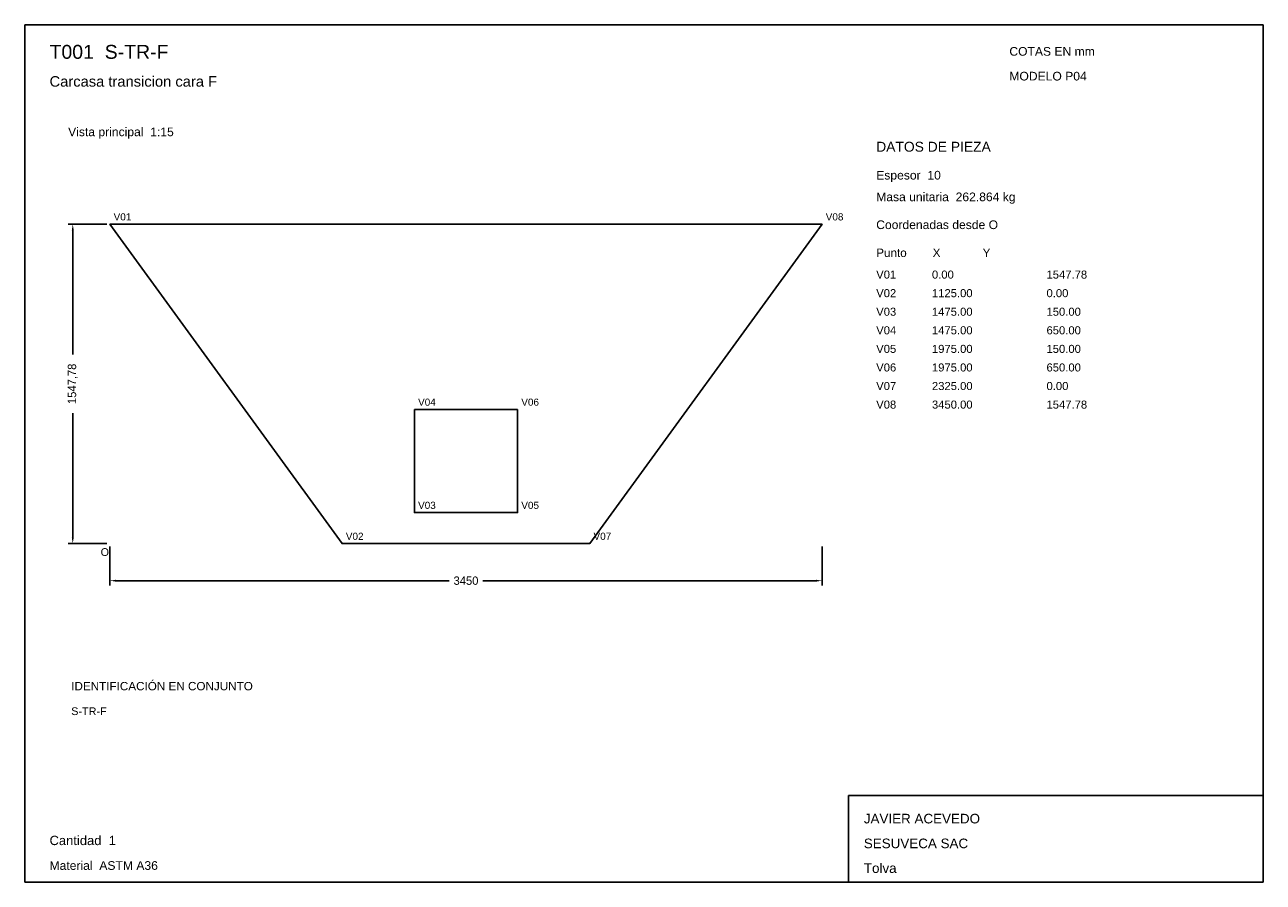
# Model space of a CAD drawing. Header units: millimetres. Extents: x 10 to 410, y 10 to 287.
import ezdxf

# ---------------------------------------------------------------- set-up
doc = ezdxf.new("R2010")
doc.units = ezdxf.units.MM
doc.styles.add('ARIAL', font='arial.ttf')
doc.dimstyles.get("Standard").update_dxf_attribs({"dimtxt": 2.5, "dimasz": 2.5, "dimexe": 1.25, "dimexo": 0.625, "dimtad": 1, "dimcen": 2.5, "dimazin": 3, "dimtfac": 1, "dimtmove": 0, "dimatfit": 3})

# ---------------------------------------------------------------- blocks, each defined once
blk = doc.blocks.new('_CLOSEDFILLED')
at = {"color": 0, "linetype": 'BYBLOCK'}
blk.add_solid([(-1, 0.16), (0, 0), (-1, -0.16)], dxfattribs=at)
blk = doc.blocks.new('*D1')
for p, q in [((37.5, 118.41), (37.5, 105.91)), ((267.5, 118.41), (267.5, 105.91)), ((39.5, 107.41), (147.1, 107.41)), ((157.9, 107.41), (265.5, 107.41))]:
    blk.add_line(p, q)
at = {"layer": 'Defpoints'}
for p in [(37.5, 119.41), (267.5, 119.41), (37.5, 107.41)]:
    blk.add_point(p, dxfattribs=at)
at = {"xscale": 2, "yscale": 2, "rotation": 180}
blk.add_blockref('_CLOSEDFILLED', (37.5, 107.41), dxfattribs=at)
at = {"xscale": 2, "yscale": 2}
blk.add_blockref('_CLOSEDFILLED', (267.5, 107.41), dxfattribs=at)
at = {"insert": (152.5, 107.41), "char_height": 2.7, "attachment_point": 5}
blk.add_mtext('3450', dxfattribs=at)
blk = doc.blocks.new('*D2')
for p, q in [((36.5, 222.59), (24, 222.59)), ((25.5, 180.45), (25.5, 220.59)), ((25.5, 121.41), (25.5, 161.55)), ((36.5, 119.41), (24, 119.41))]:
    blk.add_line(p, q)
at = {"layer": 'Defpoints'}
for p in [(37.5, 222.59), (25.5, 119.41), (37.5, 119.41)]:
    blk.add_point(p, dxfattribs=at)
at = {"xscale": 2, "yscale": 2}
for p, rotation in [((25.5, 222.59), 90), ((25.5, 119.41), 270)]:
    blk.add_blockref('_CLOSEDFILLED', p, dxfattribs=dict(at, rotation=rotation))
at = {"insert": (25.5, 171), "char_height": 2.7, "attachment_point": 5, "rotation": 90}
blk.add_mtext('1547,78', dxfattribs=at)

msp = doc.modelspace()

# ---------------------------------------------------------------- linework, layer by layer
for p, q in [((410, 287), (10, 287)), ((10, 287), (10, 10)), ((410, 10), (410, 287)), ((410, 38), (276, 38)), ((276, 38), (276, 10)), ((410, 10), (410, 38)), ((10, 10), (410, 10)), ((276, 10), (410, 10))]:
    msp.add_line(p, q)
for points in [[(267.5, 222.59269), (37.5, 222.59269), (37.5, 222.59269)], [(37.5, 222.59269), (112.5, 119.40731), (112.5, 119.40731)], [(192.5, 119.40731), (267.5, 222.59269), (267.5, 222.59269)], [(135.83333, 162.74064), (135.83333, 129.40731), (135.83333, 129.40731)], [(169.16667, 162.74064), (135.83333, 162.74064), (135.83333, 162.74064)], [(169.16667, 129.40731), (169.16667, 162.74064), (169.16667, 162.74064)], [(135.83333, 129.40731), (169.16667, 129.40731), (169.16667, 129.40731)], [(112.5, 119.40731), (192.5, 119.40731), (192.5, 119.40731)]]:
    msp.add_lwpolyline(points)

# ---------------------------------------------------------------- texts
at = {"style": 'ARIAL'}
for s, height, p in [('T001  S-TR-F', 4.5, (18, 276)), ('COTAS EN mm', 2.8, (328, 277)), ('Carcasa transicion cara F', 3.4, (18, 267)), ('MODELO P04', 2.8, (328, 269)), ('Vista principal  1:15', 2.8, (24, 251)), ('DATOS DE PIEZA', 3.2, (285, 246)), ('Espesor  10', 2.8, (285, 237)), ('Masa unitaria  262.864 kg', 2.8, (285, 230)), ('V01', 2.3, (38.7, 223.79271)), ('V08', 2.3, (268.7, 223.79271)), ('Coordenadas desde O', 2.8, (285, 221)), ('Punto        X             Y', 2.7, (285, 212)), ('V01', 2.6, (285, 205)), ('0.00', 2.6, (303, 205)), ('1547.78', 2.6, (340, 205)), ('V02', 2.6, (285, 199)), ('1125.00', 2.6, (303, 199)), ('0.00', 2.6, (340, 199)), ('V03', 2.6, (285, 193)), ('1475.00', 2.6, (303, 193)), ('150.00', 2.6, (340, 193)), ('V04', 2.6, (285, 187)), ('1475.00', 2.6, (303, 187)), ('650.00', 2.6, (340, 187)), ('V05', 2.6, (285, 181)), ('1975.00', 2.6, (303, 181)), ('150.00', 2.6, (340, 181)), ('V06', 2.6, (285, 175)), ('1975.00', 2.6, (303, 175)), ('650.00', 2.6, (340, 175)), ('V07', 2.6, (285, 169)), ('2325.00', 2.6, (303, 169)), ('0.00', 2.6, (340, 169)), ('V04', 2.3, (137.03333, 163.94064)), ('V06', 2.3, (170.36667, 163.94064)), ('V08', 2.6, (285, 163)), ('3450.00', 2.6, (303, 163)), ('1547.78', 2.6, (340, 163)), ('V03', 2.3, (137.03333, 130.60731)), ('V05', 2.3, (170.36667, 130.60731)), ('V02', 2.3, (113.7, 120.60731)), ('V07', 2.3, (193.7, 120.60731)), ('O', 2.5, (34.5, 115.40731)), ('IDENTIFICACIÓN EN CONJUNTO', 2.7, (25, 72)), ('S-TR-F', 2.5, (25, 64)), ('JAVIER ACEVEDO', 3.1, (281, 29)), ('Cantidad  1', 3, (18, 22)), ('SESUVECA SAC', 3.1, (281, 21)), ('Material  ASTM A36', 2.8, (18, 14)), ('Tolva', 3.1, (281, 13))]:
    msp.add_text(s, height=height, dxfattribs=at).set_placement(p)

# ---------------------------------------------------------------- dimensions: what is measured, and where the dimension line sits
dim = msp.add_linear_dim(base=(25.5, 119.40731), p1=(37.5, 119.40731), p2=(37.5, 222.59269), angle=90, dimstyle='Standard', override={"dimtxt": 2.7, "dimasz": 2, "dimexe": 1.5, "dimexo": 1, "dimgap": 1, "dimdec": 2, "dimlfac": 15, "dimzin": 8})
dim.commit()
dim.dimension.update_dxf_attribs({"geometry": '*D2', "text_midpoint": (25.5, 171)})
dim = msp.add_linear_dim(base=(37.5, 107.40731), p1=(37.5, 119.40731), p2=(267.5, 119.40731), dimstyle='Standard', override={"dimtxt": 2.7, "dimasz": 2, "dimexe": 1.5, "dimexo": 1, "dimgap": 1, "dimdec": 2, "dimlfac": 15, "dimzin": 8})
dim.commit()
dim.dimension.update_dxf_attribs({"geometry": '*D1', "text_midpoint": (152.5, 107.40731)})

doc.saveas('drawing.dxf')
